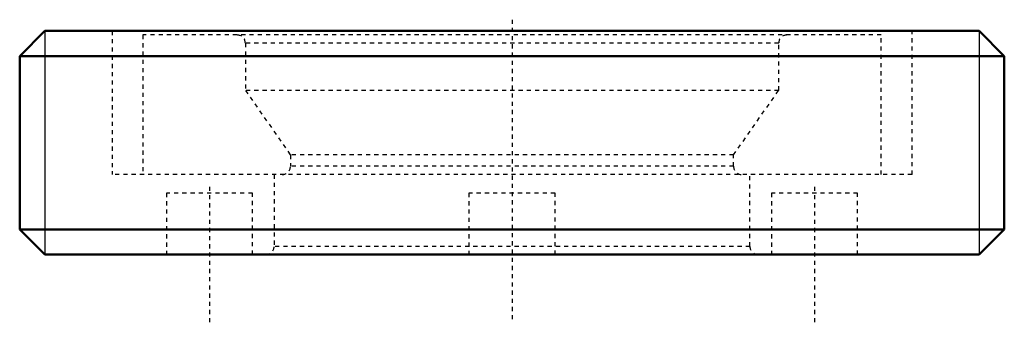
# Model space of a CAD drawing. Header units: millimetres. Extents: x -12 to 12, y -1.6 to 5.7.
import ezdxf

# ---------------------------------------------------------------- set-up
doc = ezdxf.new("R2010")
doc.units = ezdxf.units.MM
doc.linetypes.add('Center', pattern=[1.5, 0.45, -0.5, 0.05, -0.5])
doc.linetypes.add('Dashed', pattern=[2, 1, -1])
for name, color, linetype, lineweight in [('AM_0', 7, 'Continuous', 50), ('AM_5', 3, 'Continuous', 25), ('AM_7', 7, 'Center', 25), ('AM_9', 6, 'Dashed', 25)]:
    doc.layers.add(name, color=color, linetype=linetype, lineweight=lineweight)

msp = doc.modelspace()

# ---------------------------------------------------------------- linework, layer by layer
at = {"layer": 'AM_0', "ltscale": 0.100642}
for p, q in [((-11.386, 5.45), (-12, 4.837)), ((11.386, 5.45), (-11.386, 5.45)), ((12, 4.837), (11.386, 5.45)), ((12, 4.837), (-12, 4.837)), ((-12, 4.837), (-12, 0.614)), ((12, 0.614), (12, 4.837)), ((12, 0.614), (-12, 0.614)), ((-12, 0.614), (-11.386, 0)), ((11.386, 0), (12, 0.614)), ((11.386, 0), (-11.386, 0))]:
    msp.add_line(p, q, dxfattribs=at)
at = {"layer": 'AM_5', "ltscale": 0.100642}
for p, q in [((-11.386, 5.45), (-11.386, 0)), ((11.386, 5.45), (11.386, 0))]:
    msp.add_line(p, q, dxfattribs=at)
at = {"layer": 'AM_7', "ltscale": 0.100642}
for p, q in [((0, 5.723), (0, -1.65)), ((-7.375, 1.65), (-7.375, -1.65)), ((7.375, 1.65), (7.375, -1.65))]:
    msp.add_line(p, q, dxfattribs=at)
at = {"layer": 'AM_9', "ltscale": 0.100642}
for p, q in [((-9.75, 5.45), (-9.75, 1.95)), ((9, 5.35), (-9, 5.35)), ((-9, 5.35), (-9, 1.95)), ((9, 1.95), (9, 5.35)), ((9.75, 1.95), (9.75, 5.45)), ((-6.5, 5.15), (-6.5, 4)), ((6.5, 5.15), (-6.5, 5.15)), ((6.5, 4), (6.5, 5.15)), ((6.5, 4), (-6.5, 4)), ((-6.5, 4), (-5.4, 2.429)), ((5.4, 2.429), (6.5, 4)), ((-5.4, 2.429), (-5.4, 2.15)), ((5.4, 2.429), (-5.4, 2.429)), ((5.4, 2.15), (5.4, 2.429)), ((9.75, 1.95), (-9.75, 1.95)), ((-5.8, 1.95), (-5.8, 0.2)), ((5.4, 2.15), (-5.4, 2.15)), ((5.8, 0.2), (5.8, 1.95)), ((-6.325, 1.5), (-8.425, 1.5)), ((-8.425, 1.5), (-8.425, 0)), ((-6.325, 0), (-6.325, 1.5)), ((1.05, 1.5), (-1.05, 1.5)), ((-1.05, 1.5), (-1.05, 0)), ((1.05, 0), (1.05, 1.5)), ((8.425, 1.5), (6.325, 1.5)), ((6.325, 1.5), (6.325, 0)), ((8.425, 0), (8.425, 1.5)), ((5.8, 0.2), (-5.8, 0.2))]:
    msp.add_line(p, q, dxfattribs=at)
for centre, start, end in [((-6.7, 5.15), 360, 90), ((6.7, 5.15), 90, 180), ((-5.6, 2.15), 270, 360), ((5.6, 2.15), 180, 270), ((-6, 0.2), 270, 360), ((6, 0.2), 180, 270)]:
    msp.add_arc(centre, 0.2, start, end, dxfattribs=at)

doc.saveas('drawing.dxf')
